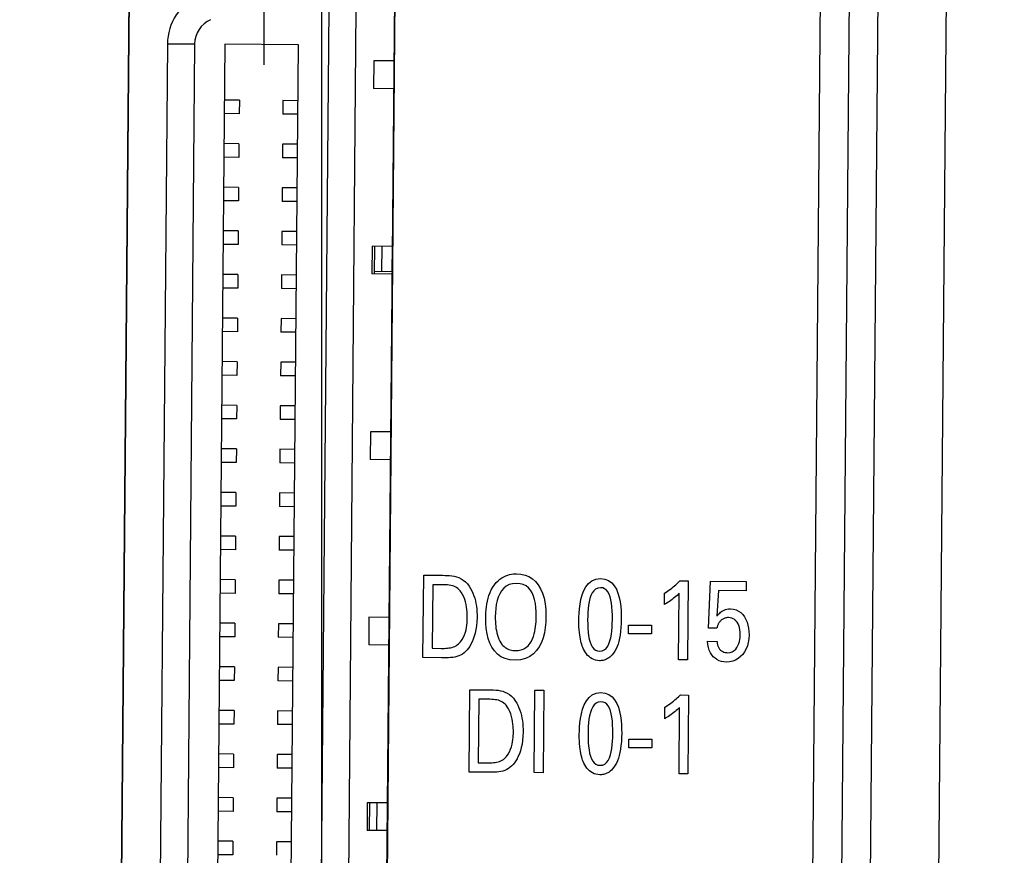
# Model space of a CAD drawing. Header units: inches. Extents: x 0 to 22, y 0 to 17.
# Tile 7 of 39: x 3.449 to 4.16, y 7.722 to 8.326. Entities that reach past the tile are written whole.
import ezdxf

# ---------------------------------------------------------------- set-up
doc = ezdxf.new("R2010")
doc.units = ezdxf.units.IN
doc.header["$LTSCALE"] = 1.21
doc.header["$MEASUREMENT"] = 0
doc.linetypes.add('CENTER', pattern=[0.6, 0.375, -0.075, 0.075, -0.075])
doc.layers.get('0').update_dxf_attribs({"linetype": 'CONTINUOUS'})
doc.layers.add('DEFAULT_1', color=7, linetype='CENTER')
doc.layers.add('DIMENSIONS', color=7, linetype='CONTINUOUS')
doc.styles.get("Standard").update_dxf_attribs({"font": 'txt', "width": 0.8})
doc.dimstyles.new('DIMSTYLE_2', dxfattribs={"dimtxt": 0.125, "dimasz": 0.18, "dimexe": 0.18, "dimexo": 0.0625, "dimgap": 0.09, "dimtad": 0, "dimtih": 1, "dimtoh": 1, "dimdec": 3, "dimzin": 4, "dimdsep": 46, "dimtxsty": 'STANDARD', "dimblk": '_FILLED', "dimblk1": '_FILLED', "dimblk2": '_FILLED', "dimcen": 0.09, "dimadec": 0, "dimazin": 0, "dimtp": 0.001, "dimtm": 0.001, "dimtfac": 1, "dimtdec": 3, "dimtofl": 0, "dimtmove": 0, "dimatfit": 3, "dimldrblk": '_FILLED', "dimfxl": 1, "dimtolj": 1, "dimtzin": 4, "dimarcsym": 0})

# ---------------------------------------------------------------- blocks, each defined once
blk = doc.blocks.new('*D6')
at = {"layer": 'DIMENSIONS', "color": 2, "linetype": 'CONTINUOUS'}
blk.add_line((4.08605, 9.04699), (4.83096, 9.04699), dxfattribs=at)
at = {"layer": 'DIMENSIONS', "color": 2, "linetype": 'CONTINUOUS', "width": 0.8}
for s, p in [('[', (5.51846, 8.98449)), (']', (6.11846, 8.98449)), ('2.685', (4.89346, 8.98449)), ('68.21', (5.61846, 8.98449))]:
    blk.add_text(s, height=0.125, dxfattribs=at).set_placement(p)
blk = doc.blocks.new('_FILLED')
at = {"color": 0, "linetype": 'BYBLOCK'}
blk.add_solid([(0, 0), (-1, 0.1736), (-1, -0.1736)], dxfattribs=at)
blk = doc.blocks.new('*D8')
at = {"layer": 'DIMENSIONS', "color": 2, "linetype": 'CONTINUOUS'}
blk.add_line((4.099, 10.53118), (4.83096, 10.53118), dxfattribs=at)
at = {"layer": 'DIMENSIONS', "color": 2, "linetype": 'CONTINUOUS', "width": 0.8}
for s, p in [('[', (5.51846, 10.46868)), (']', (6.21846, 10.46868)), ('4.170', (4.89346, 10.46868)), ('105.91', (5.61846, 10.46868))]:
    blk.add_text(s, height=0.125, dxfattribs=at).set_placement(p)
blk = doc.blocks.new('*D9')
at = {"layer": 'DIMENSIONS', "color": 2, "linetype": 'CONTINUOUS'}
blk.add_line((3.7333, 11.17905), (2.6247, 11.17905), dxfattribs=at)
at = {"layer": 'DIMENSIONS', "color": 2, "linetype": 'CONTINUOUS', "width": 0.8}
for s, p in [('[', (1.7622, 11.11655)), (']', (2.4622, 11.11655)), ('4.817', (1.1372, 11.11655)), ('122.36', (1.8622, 11.11655))]:
    blk.add_text(s, height=0.125, dxfattribs=at).set_placement(p)
blk = doc.blocks.new('*D12')
at = {"layer": 'DIMENSIONS', "color": 2, "linetype": 'CONTINUOUS'}
for p, q in [((3.66683, 8.45828), (3.66683, 6.04744)), ((3.66683, 6.04744), (3.88925, 5.8782)), ((3.88925, 5.8782), (3.88925, 5.55148))]:
    blk.add_line(p, q, dxfattribs=at)
at = {"layer": 'DIMENSIONS', "color": 2, "linetype": 'CONTINUOUS', "width": 0.8}
for s, p in [(']', (3.95175, 5.38898)), ('5.36', (3.95175, 4.98898)), ('[', (3.95175, 4.88898)), ('.211', (3.95175, 4.36398))]:
    blk.add_text(s, height=0.125, rotation=90, dxfattribs=at).set_placement(p)
blk = doc.blocks.new('*D13')
at = {"layer": 'DIMENSIONS', "color": 2, "linetype": 'CONTINUOUS'}
blk.add_line((3.87213, 10.75805), (3.87213, 11.98919), dxfattribs=at)
at = {"layer": 'DIMENSIONS', "color": 2, "linetype": 'CONTINUOUS', "width": 0.8}
for s, p in [(']', (3.93463, 13.47669)), ('10.57', (3.93463, 12.97669)), ('[', (3.93463, 12.87669)), ('.416', (3.93463, 12.35169)), ('2X ', (3.93463, 12.05169))]:
    blk.add_text(s, height=0.125, rotation=90, dxfattribs=at).set_placement(p)
blk = doc.blocks.new('*D14')
at = {"layer": 'DIMENSIONS', "color": 2, "linetype": 'CONTINUOUS'}
blk.add_line((3.64222, 10.76006), (3.64222, 11.98919), dxfattribs=at)
at = {"layer": 'DIMENSIONS', "color": 2, "linetype": 'CONTINUOUS', "width": 0.8}
for s, p in [(']', (3.70472, 13.37669)), ('4.74', (3.70472, 12.97669)), ('[', (3.70472, 12.87669)), ('.186', (3.70472, 12.35169)), ('2X ', (3.70472, 12.05169))]:
    blk.add_text(s, height=0.125, rotation=90, dxfattribs=at).set_placement(p)

msp = doc.modelspace()

# ---------------------------------------------------------------- linework, layer by layer
at = {"color": 9, "linetype": 'CONTINUOUS'}
for p, q in [((4.09191, 11.01989), (4.05259, 6.51459)), ((3.66206, 7.1671), (3.67224, 8.33438)), ((3.57516, 8.30842), (3.55548, 8.30859)), ((3.57516, 8.30842), (3.56544, 7.19475))]:
    msp.add_line(p, q, dxfattribs=at)
at = {"color": 7, "linetype": 'CONTINUOUS'}
for p, q in [((4.10248, 6.55199), (4.14114, 10.98165)), ((4.03261, 6.56703), (4.07102, 10.9678)), ((4.0138, 6.81767), (4.04783, 10.71753)), ((3.52854, 8.43421), (3.51658, 7.06879)), ((3.52874, 8.43485), (3.51677, 7.0689)), ((3.70849, 7.06711), (3.72045, 8.43253)), ((3.70876, 7.06722), (3.72073, 8.43317)), ((3.68174, 7.16693), (3.69193, 8.33421)), ((3.55548, 8.30859), (3.54576, 7.19492)), ((3.59701, 8.30846), (3.58729, 7.19433)), ((3.65016, 8.308), (3.59701, 8.30846)), ((3.64044, 7.19387), (3.65016, 8.308)), ((3.70454, 8.29654), (3.70436, 8.27646)), ((3.71953, 8.29641), (3.70454, 8.29654)), ((3.71935, 8.27633), (3.70436, 8.27646)), ((3.60749, 8.26801), (3.59666, 8.26811)), ((3.60749, 8.26801), (3.6074, 8.25817)), ((3.63898, 8.26774), (3.6389, 8.2579)), ((3.64981, 8.26764), (3.63898, 8.26774)), ((3.6074, 8.25817), (3.59658, 8.25827)), ((3.64972, 8.2578), (3.6389, 8.2579)), ((3.60721, 8.23652), (3.59639, 8.23661)), ((3.60721, 8.23652), (3.60713, 8.22668)), ((3.63871, 8.23624), (3.63862, 8.2264)), ((3.64953, 8.23615), (3.63871, 8.23624)), ((3.60713, 8.22668), (3.5963, 8.22677)), ((3.64945, 8.22631), (3.63862, 8.2264)), ((3.60694, 8.20502), (3.59611, 8.20512)), ((3.60694, 8.20502), (3.60685, 8.19518)), ((3.63843, 8.20475), (3.63835, 8.19491)), ((3.64926, 8.20465), (3.63843, 8.20475)), ((3.60685, 8.19518), (3.59603, 8.19528)), ((3.64917, 8.19481), (3.63835, 8.19491)), ((3.60666, 8.17353), (3.59584, 8.17362)), ((3.60666, 8.17353), (3.60658, 8.16369)), ((3.63816, 8.17325), (3.63807, 8.16341)), ((3.64898, 8.17316), (3.63816, 8.17325)), ((3.60658, 8.16369), (3.59575, 8.16378)), ((3.6489, 8.16332), (3.63807, 8.16341)), ((3.70337, 8.16253), (3.70319, 8.14245)), ((3.71836, 8.1624), (3.70337, 8.16253)), ((3.705, 8.16251), (3.70482, 8.14244)), ((3.71027, 8.16247), (3.71011, 8.14408)), ((3.71779, 8.1624), (3.71763, 8.14402)), ((3.60639, 8.14203), (3.59556, 8.14213)), ((3.71818, 8.14232), (3.70319, 8.14245)), ((3.71763, 8.14402), (3.70484, 8.14413)), ((3.60639, 8.14203), (3.6063, 8.13219)), ((3.63788, 8.14176), (3.6378, 8.13192)), ((3.64871, 8.14166), (3.63788, 8.14176)), ((3.6063, 8.13219), (3.59548, 8.13229)), ((3.64862, 8.13182), (3.6378, 8.13192)), ((3.60611, 8.11054), (3.59529, 8.11063)), ((3.60611, 8.11054), (3.60603, 8.1007)), ((3.63761, 8.11026), (3.63752, 8.10042)), ((3.64843, 8.11017), (3.63761, 8.11026)), ((3.60603, 8.1007), (3.5952, 8.10079)), ((3.64835, 8.10033), (3.63752, 8.10042)), ((3.60584, 8.07904), (3.59501, 8.07914)), ((3.60584, 8.07904), (3.60575, 8.0692)), ((3.63733, 8.07877), (3.63725, 8.06893)), ((3.64816, 8.07868), (3.63733, 8.07877)), ((3.60575, 8.0692), (3.59493, 8.0693)), ((3.64807, 8.06883), (3.63725, 8.06893)), ((3.60556, 8.04755), (3.59474, 8.04764)), ((3.60556, 8.04755), (3.60548, 8.03771)), ((3.63706, 8.04727), (3.63697, 8.03743)), ((3.64788, 8.04718), (3.63706, 8.04727)), ((3.60548, 8.03771), (3.59465, 8.0378)), ((3.6478, 8.03734), (3.63697, 8.03743)), ((3.7022, 8.02852), (3.70203, 8.00844)), ((3.71718, 8.02839), (3.7022, 8.02852)), ((3.60529, 8.01605), (3.59446, 8.01615)), ((3.60529, 8.01605), (3.6052, 8.00621)), ((3.63678, 8.01578), (3.6367, 8.00594)), ((3.64761, 8.01569), (3.63678, 8.01578)), ((3.71701, 8.00831), (3.70203, 8.00844)), ((3.6052, 8.00621), (3.59438, 8.00631)), ((3.64752, 8.00584), (3.6367, 8.00594)), ((3.60501, 7.98456), (3.59419, 7.98465)), ((3.60501, 7.98456), (3.60493, 7.97472)), ((3.63651, 7.98429), (3.63642, 7.97444)), ((3.64734, 7.98419), (3.63651, 7.98429)), ((3.60493, 7.97472), (3.5941, 7.97481)), ((3.64725, 7.97435), (3.63642, 7.97444)), ((3.60474, 7.95306), (3.59391, 7.95316)), ((3.60474, 7.95306), (3.60465, 7.94322)), ((3.63623, 7.95279), (3.63615, 7.94295)), ((3.64706, 7.9527), (3.63623, 7.95279)), ((3.60465, 7.94322), (3.59383, 7.94332)), ((3.64697, 7.94285), (3.63615, 7.94295)), ((3.60446, 7.92157), (3.59364, 7.92166)), ((3.74009, 7.86535), (3.74061, 7.92487)), ((3.74061, 7.92487), (3.75439, 7.92475)), ((3.75439, 7.92475), (3.75601, 7.92473)), ((3.75601, 7.92473), (3.75766, 7.92468)), ((3.75766, 7.92468), (3.75934, 7.92458)), ((3.75934, 7.92458), (3.76102, 7.9244)), ((3.76102, 7.9244), (3.76271, 7.92411)), ((3.76271, 7.92411), (3.76439, 7.92369)), ((3.76439, 7.92369), (3.76604, 7.92311)), ((3.76604, 7.92311), (3.76765, 7.92233)), ((3.76765, 7.92233), (3.76921, 7.92135)), ((3.79433, 7.92088), (3.7957, 7.92202)), ((3.7957, 7.92202), (3.79709, 7.92298)), ((3.79709, 7.92298), (3.7985, 7.92378)), ((3.7985, 7.92378), (3.79991, 7.92442)), ((3.79991, 7.92442), (3.80131, 7.92492)), ((3.80131, 7.92492), (3.80269, 7.9253)), ((3.80269, 7.9253), (3.80402, 7.92557)), ((3.80402, 7.92557), (3.80531, 7.92574)), ((3.80531, 7.92574), (3.80653, 7.92583)), ((3.80653, 7.92583), (3.80768, 7.92585)), ((3.80768, 7.92585), (3.81087, 7.9256)), ((3.81087, 7.9256), (3.81384, 7.92492)), ((3.81384, 7.92492), (3.81658, 7.9238)), ((3.81658, 7.9238), (3.81908, 7.92226)), ((3.81908, 7.92226), (3.82132, 7.9203)), ((3.86206, 7.92082), (3.8649, 7.92202)), ((3.8649, 7.92202), (3.86825, 7.92243)), ((3.86825, 7.92243), (3.87141, 7.92203)), ((3.87141, 7.92203), (3.87411, 7.92097)), ((3.60446, 7.92157), (3.60438, 7.91173)), ((3.63596, 7.9213), (3.63587, 7.91145)), ((3.64679, 7.9212), (3.63596, 7.9213)), ((3.74714, 7.91797), (3.74674, 7.87205)), ((3.75505, 7.9179), (3.74714, 7.91797)), ((3.75646, 7.91786), (3.75505, 7.9179)), ((3.75779, 7.91778), (3.75646, 7.91786)), ((3.75904, 7.91764), (3.75779, 7.91778)), ((3.76023, 7.91744), (3.75904, 7.91764)), ((3.76135, 7.91717), (3.76023, 7.91744)), ((3.7624, 7.91681), (3.76135, 7.91717)), ((3.7634, 7.91637), (3.7624, 7.91681)), ((3.76434, 7.91584), (3.7634, 7.91637)), ((3.76524, 7.9152), (3.76434, 7.91584)), ((3.76608, 7.91445), (3.76524, 7.9152)), ((3.76921, 7.92135), (3.77072, 7.92012)), ((3.77072, 7.92012), (3.77215, 7.91862)), ((3.77215, 7.91862), (3.7735, 7.91683)), ((3.7735, 7.91683), (3.77449, 7.91523)), ((3.77449, 7.91523), (3.77537, 7.91356)), ((3.78942, 7.91429), (3.79048, 7.91619)), ((3.79048, 7.91619), (3.79171, 7.91799)), ((3.79171, 7.91799), (3.79299, 7.91954)), ((3.79299, 7.91954), (3.79433, 7.92088)), ((3.79836, 7.91541), (3.7968, 7.91357)), ((3.8002, 7.9169), (3.79836, 7.91541)), ((3.80236, 7.91801), (3.8002, 7.9169)), ((3.80484, 7.9187), (3.80236, 7.91801)), ((3.80767, 7.91892), (3.80484, 7.9187)), ((3.81024, 7.91869), (3.80767, 7.91892)), ((3.81251, 7.91806), (3.81024, 7.91869)), ((3.8145, 7.91705), (3.81251, 7.91806)), ((3.81622, 7.91569), (3.8145, 7.91705)), ((3.81769, 7.91401), (3.81622, 7.91569)), ((3.82132, 7.9203), (3.82329, 7.91791)), ((3.82329, 7.91791), (3.82499, 7.9151)), ((3.82499, 7.9151), (3.8264, 7.91188)), ((3.85625, 7.9137), (3.85778, 7.91654)), ((3.85778, 7.91654), (3.85971, 7.91896)), ((3.85971, 7.91896), (3.86206, 7.92082)), ((3.8648, 7.91485), (3.86345, 7.91367)), ((3.86639, 7.91559), (3.8648, 7.91485)), ((3.86825, 7.91583), (3.86639, 7.91559)), ((3.86988, 7.91562), (3.86825, 7.91583)), ((3.8713, 7.91504), (3.86988, 7.91562)), ((3.87254, 7.9141), (3.8713, 7.91504)), ((3.87411, 7.92097), (3.87637, 7.91933)), ((3.87637, 7.91933), (3.87823, 7.9172)), ((3.87823, 7.9172), (3.87974, 7.91467)), ((3.87974, 7.91467), (3.88092, 7.91183)), ((3.91772, 7.91406), (3.91875, 7.91481)), ((3.91875, 7.91481), (3.91976, 7.91558)), ((3.91976, 7.91558), (3.92074, 7.91635)), ((3.92074, 7.91635), (3.92168, 7.91712)), ((3.92168, 7.91712), (3.92258, 7.91788)), ((3.92258, 7.91788), (3.92344, 7.91863)), ((3.92344, 7.91863), (3.92424, 7.91937)), ((3.92424, 7.91937), (3.92498, 7.92008)), ((3.92498, 7.92008), (3.92566, 7.92077)), ((3.92566, 7.92077), (3.93154, 7.92072)), ((3.93154, 7.92072), (3.93104, 7.86367)), ((3.94635, 7.88662), (3.94783, 7.92058)), ((3.94783, 7.92058), (3.97346, 7.92035)), ((3.97346, 7.92035), (3.9734, 7.91367)), ((3.60438, 7.91173), (3.59355, 7.91182)), ((3.6467, 7.91136), (3.63587, 7.91145)), ((3.76689, 7.91358), (3.76608, 7.91445)), ((3.76766, 7.91259), (3.76689, 7.91358)), ((3.76867, 7.91096), (3.76766, 7.91259)), ((3.76952, 7.90921), (3.76867, 7.91096)), ((3.77022, 7.90737), (3.76952, 7.90921)), ((3.77537, 7.91356), (3.77615, 7.91182)), ((3.77615, 7.91182), (3.77683, 7.91003)), ((3.77683, 7.91003), (3.77742, 7.90817)), ((3.77742, 7.90817), (3.77792, 7.90628)), ((3.78659, 7.90607), (3.7871, 7.90817)), ((3.7871, 7.90817), (3.78774, 7.91025)), ((3.78774, 7.91025), (3.78851, 7.9123)), ((3.78851, 7.9123), (3.78942, 7.91429)), ((3.79447, 7.90905), (3.79366, 7.90645)), ((3.79551, 7.91144), (3.79447, 7.90905)), ((3.7968, 7.91357), (3.79551, 7.91144)), ((3.81891, 7.91202), (3.81769, 7.91401)), ((3.81991, 7.90975), (3.81891, 7.91202)), ((3.82069, 7.90723), (3.81991, 7.90975)), ((3.8264, 7.91188), (3.82751, 7.90824)), ((3.82751, 7.90824), (3.8283, 7.9042)), ((3.85416, 7.90724), (3.85505, 7.91056)), ((3.85505, 7.91056), (3.85625, 7.9137)), ((3.86068, 7.90807), (3.86011, 7.9057)), ((3.86141, 7.91022), (3.86068, 7.90807)), ((3.86233, 7.91211), (3.86141, 7.91022)), ((3.86345, 7.91367), (3.86233, 7.91211)), ((3.87359, 7.91282), (3.87254, 7.9141)), ((3.87448, 7.91122), (3.87359, 7.91282)), ((3.87521, 7.90932), (3.87448, 7.91122)), ((3.87579, 7.90714), (3.87521, 7.90932)), ((3.88092, 7.91183), (3.88181, 7.90876)), ((3.88181, 7.90876), (3.88246, 7.90557)), ((3.91445, 7.90364), (3.91452, 7.91188)), ((3.91452, 7.91188), (3.9156, 7.91259)), ((3.9156, 7.91259), (3.91666, 7.91331)), ((3.91666, 7.91331), (3.91772, 7.91406)), ((3.92088, 7.90804), (3.91994, 7.90731)), ((3.92181, 7.90878), (3.92088, 7.90804)), ((3.92271, 7.90953), (3.92181, 7.90878)), ((3.92357, 7.91029), (3.92271, 7.90953)), ((3.92438, 7.91105), (3.92357, 7.91029)), ((3.92513, 7.91179), (3.92438, 7.91105)), ((3.9247, 7.86373), (3.92513, 7.91179)), ((3.95344, 7.91385), (3.95242, 7.89539)), ((3.9734, 7.91367), (3.95344, 7.91385)), ((3.77078, 7.9055), (3.77022, 7.90737)), ((3.77122, 7.90363), (3.77078, 7.9055)), ((3.77155, 7.9018), (3.77122, 7.90363)), ((3.77178, 7.90005), (3.77155, 7.9018)), ((3.77792, 7.90628), (3.77833, 7.90434)), ((3.77833, 7.90434), (3.77865, 7.90236)), ((3.77865, 7.90236), (3.77889, 7.90036)), ((3.77889, 7.90036), (3.77906, 7.89834)), ((3.78565, 7.89987), (3.78587, 7.9019)), ((3.78587, 7.9019), (3.78618, 7.90397)), ((3.78618, 7.90397), (3.78659, 7.90607)), ((3.79265, 7.90077), (3.7924, 7.89778)), ((3.79306, 7.90368), (3.79265, 7.90077)), ((3.79366, 7.90645), (3.79306, 7.90368)), ((3.82126, 7.90447), (3.82069, 7.90723)), ((3.82165, 7.90151), (3.82126, 7.90447)), ((3.82186, 7.89836), (3.82165, 7.90151)), ((3.8283, 7.9042), (3.82876, 7.89975)), ((3.85286, 7.89742), (3.85311, 7.90055)), ((3.85311, 7.90055), (3.85353, 7.90386)), ((3.85353, 7.90386), (3.85416, 7.90724)), ((3.85938, 7.90054), (3.85918, 7.89786)), ((3.85968, 7.90317), (3.85938, 7.90054)), ((3.86011, 7.9057), (3.85968, 7.90317)), ((3.87624, 7.90469), (3.87579, 7.90714)), ((3.87656, 7.90199), (3.87624, 7.90469)), ((3.87677, 7.89906), (3.87656, 7.90199)), ((3.88246, 7.90557), (3.88289, 7.90234)), ((3.88289, 7.90234), (3.88315, 7.89915)), ((3.91528, 7.90413), (3.91445, 7.90364)), ((3.91617, 7.90468), (3.91528, 7.90413)), ((3.91708, 7.90528), (3.91617, 7.90468)), ((3.91803, 7.90593), (3.91708, 7.90528)), ((3.91898, 7.9066), (3.91803, 7.90593)), ((3.91994, 7.90731), (3.91898, 7.9066)), ((3.95852, 7.90003), (3.95961, 7.90033)), ((3.95961, 7.90033), (3.9608, 7.90052)), ((3.9608, 7.90052), (3.96208, 7.90058)), ((3.96208, 7.90058), (3.96428, 7.90038)), ((3.96428, 7.90038), (3.96627, 7.89983)), ((3.70103, 7.89451), (3.70086, 7.87443)), ((3.71601, 7.89438), (3.70103, 7.89451)), ((3.77194, 7.89843), (3.77178, 7.90005)), ((3.77204, 7.89697), (3.77194, 7.89843)), ((3.77209, 7.89572), (3.77204, 7.89697)), ((3.77211, 7.89472), (3.77209, 7.89572)), ((3.77209, 7.89301), (3.77211, 7.894)), ((3.77211, 7.894), (3.77211, 7.89472)), ((3.77916, 7.89427), (3.77905, 7.89116)), ((3.77906, 7.89834), (3.77914, 7.89631)), ((3.77914, 7.89631), (3.77916, 7.89427)), ((3.78537, 7.8943), (3.78541, 7.89605)), ((3.78545, 7.89027), (3.78537, 7.8943)), ((3.78541, 7.89605), (3.7855, 7.89792)), ((3.7855, 7.89792), (3.78565, 7.89987)), ((3.7924, 7.89778), (3.79231, 7.89474)), ((3.79231, 7.89474), (3.79231, 7.89309)), ((3.82184, 7.89263), (3.82189, 7.89394)), ((3.82191, 7.89505), (3.82186, 7.89836)), ((3.82189, 7.89394), (3.82191, 7.89505)), ((3.82889, 7.8949), (3.82875, 7.89096)), ((3.82876, 7.89975), (3.82889, 7.8949)), ((3.85269, 7.89223), (3.85273, 7.89461)), ((3.85273, 7.89461), (3.85286, 7.89742)), ((3.85907, 7.89519), (3.85902, 7.89259)), ((3.85918, 7.89786), (3.85907, 7.89519)), ((3.87687, 7.89592), (3.87677, 7.89906)), ((3.87689, 7.89259), (3.87687, 7.89592)), ((3.88315, 7.89915), (3.88327, 7.8961)), ((3.88328, 7.89327), (3.88321, 7.89002)), ((3.88327, 7.8961), (3.88328, 7.89327)), ((3.95242, 7.89539), (3.9528, 7.89585)), ((3.9528, 7.89585), (3.95325, 7.89637)), ((3.95325, 7.89637), (3.95377, 7.89693)), ((3.95377, 7.89693), (3.95436, 7.89751)), ((3.95436, 7.89751), (3.95503, 7.89809)), ((3.95503, 7.89809), (3.95578, 7.89865)), ((3.95578, 7.89865), (3.95661, 7.89917)), ((3.9571, 7.89344), (3.9566, 7.89317)), ((3.95661, 7.89917), (3.95752, 7.89964)), ((3.95763, 7.89368), (3.9571, 7.89344)), ((3.95752, 7.89964), (3.95852, 7.90003)), ((3.95819, 7.89388), (3.95763, 7.89368)), ((3.95877, 7.89404), (3.95819, 7.89388)), ((3.95937, 7.89416), (3.95877, 7.89404)), ((3.96, 7.89422), (3.95937, 7.89416)), ((3.96064, 7.89424), (3.96, 7.89422)), ((3.96192, 7.89414), (3.96064, 7.89424)), ((3.96311, 7.89385), (3.96192, 7.89414)), ((3.96421, 7.89338), (3.96311, 7.89385)), ((3.96522, 7.89274), (3.96421, 7.89338)), ((3.96627, 7.89983), (3.96807, 7.89897)), ((3.96807, 7.89897), (3.96967, 7.89782)), ((3.96967, 7.89782), (3.97108, 7.89641)), ((3.97108, 7.89641), (3.97229, 7.89477)), ((3.97229, 7.89477), (3.97331, 7.89293)), ((3.60419, 7.89008), (3.59336, 7.89017)), ((3.60419, 7.89008), (3.6041, 7.88023)), ((3.63568, 7.8898), (3.6356, 7.87996)), ((3.64651, 7.88971), (3.63568, 7.8898)), ((3.77118, 7.88541), (3.77153, 7.88716)), ((3.77153, 7.88716), (3.77179, 7.88884)), ((3.77179, 7.88884), (3.77195, 7.89039)), ((3.77195, 7.89039), (3.77204, 7.8918)), ((3.77204, 7.8918), (3.77209, 7.89301)), ((3.77877, 7.88825), (3.77836, 7.88555)), ((3.77905, 7.89116), (3.77877, 7.88825)), ((3.78577, 7.88635), (3.78545, 7.89027)), ((3.78635, 7.8826), (3.78577, 7.88635)), ((3.79231, 7.89309), (3.79236, 7.89143)), ((3.79236, 7.89143), (3.79246, 7.88977)), ((3.79246, 7.88977), (3.79261, 7.8881)), ((3.79261, 7.8881), (3.79282, 7.88644)), ((3.79282, 7.88644), (3.79309, 7.8848)), ((3.82079, 7.88427), (3.82115, 7.88608)), ((3.82115, 7.88608), (3.82141, 7.88785)), ((3.82141, 7.88785), (3.82161, 7.88955)), ((3.82161, 7.88955), (3.82175, 7.89116)), ((3.82175, 7.89116), (3.82184, 7.89263)), ((3.82837, 7.88706), (3.82773, 7.88328)), ((3.82875, 7.89096), (3.82837, 7.88706)), ((3.85269, 7.88977), (3.85269, 7.89223)), ((3.85276, 7.88749), (3.85269, 7.88977)), ((3.85288, 7.88539), (3.85276, 7.88749)), ((3.85902, 7.89259), (3.85904, 7.88947)), ((3.85904, 7.88947), (3.85915, 7.8865)), ((3.85915, 7.8865), (3.85936, 7.8837)), ((3.87649, 7.88473), (3.87671, 7.88736)), ((3.87671, 7.88736), (3.87683, 7.89)), ((3.87683, 7.89), (3.87689, 7.89259)), ((3.88305, 7.887), (3.8828, 7.8842)), ((3.88321, 7.89002), (3.88305, 7.887)), ((3.88848, 7.88259), (3.88853, 7.88886)), ((3.88853, 7.88886), (3.90508, 7.88872)), ((3.90508, 7.88872), (3.90502, 7.88245)), ((3.95234, 7.88657), (3.94635, 7.88662)), ((3.95253, 7.88726), (3.95234, 7.88657)), ((3.95263, 7.88763), (3.95253, 7.88726)), ((3.95274, 7.88801), (3.95263, 7.88763)), ((3.95288, 7.8884), (3.95274, 7.88801)), ((3.95302, 7.8888), (3.95288, 7.8884)), ((3.95319, 7.88921), (3.95302, 7.8888)), ((3.95339, 7.88963), (3.95319, 7.88921)), ((3.95361, 7.89005), (3.95339, 7.88963)), ((3.95387, 7.89048), (3.95361, 7.89005)), ((3.95416, 7.89091), (3.95387, 7.89048)), ((3.95449, 7.89133), (3.95416, 7.89091)), ((3.95485, 7.89175), (3.95449, 7.89133)), ((3.95525, 7.89215), (3.95485, 7.89175)), ((3.95567, 7.89252), (3.95525, 7.89215)), ((3.95612, 7.89286), (3.95567, 7.89252)), ((3.9566, 7.89317), (3.95612, 7.89286)), ((3.96612, 7.89193), (3.96522, 7.89274)), ((3.96692, 7.89095), (3.96612, 7.89193)), ((3.9676, 7.88982), (3.96692, 7.89095)), ((3.96817, 7.88853), (3.9676, 7.88982)), ((3.96862, 7.88708), (3.96817, 7.88853)), ((3.96894, 7.88549), (3.96862, 7.88708)), ((3.97331, 7.89293), (3.97414, 7.89091)), ((3.97414, 7.89091), (3.97478, 7.88875)), ((3.97478, 7.88875), (3.97523, 7.88647)), ((3.97523, 7.88647), (3.97549, 7.8841)), ((3.6041, 7.88023), (3.59328, 7.88033)), ((3.64642, 7.87986), (3.6356, 7.87996)), ((3.76827, 7.87829), (3.76926, 7.88001)), ((3.76926, 7.88001), (3.77006, 7.8818)), ((3.77006, 7.8818), (3.77069, 7.8836)), ((3.77069, 7.8836), (3.77118, 7.88541)), ((3.77717, 7.88074), (3.77643, 7.87863)), ((3.77782, 7.88305), (3.77717, 7.88074)), ((3.77836, 7.88555), (3.77782, 7.88305)), ((3.78721, 7.87906), (3.78635, 7.8826)), ((3.78837, 7.87576), (3.78721, 7.87906)), ((3.79309, 7.8848), (3.79344, 7.88319)), ((3.79344, 7.88319), (3.79385, 7.88162)), ((3.79385, 7.88162), (3.79435, 7.8801)), ((3.79435, 7.8801), (3.79493, 7.87863)), ((3.81915, 7.87892), (3.81981, 7.88066)), ((3.81981, 7.88066), (3.82035, 7.88245)), ((3.82035, 7.88245), (3.82079, 7.88427)), ((3.82681, 7.87966), (3.82559, 7.87626)), ((3.82773, 7.88328), (3.82681, 7.87966)), ((3.85304, 7.88346), (3.85288, 7.88539)), ((3.85325, 7.88167), (3.85304, 7.88346)), ((3.85349, 7.88004), (3.85325, 7.88167)), ((3.85377, 7.87853), (3.85349, 7.88004)), ((3.85936, 7.8837), (3.85969, 7.88108)), ((3.85969, 7.88108), (3.86014, 7.87868)), ((3.87514, 7.8774), (3.87572, 7.8797)), ((3.87572, 7.8797), (3.87617, 7.88216)), ((3.87617, 7.88216), (3.87649, 7.88473)), ((3.88204, 7.87925), (3.88153, 7.87706)), ((3.88246, 7.88162), (3.88204, 7.87925)), ((3.8828, 7.8842), (3.88246, 7.88162)), ((3.90502, 7.88245), (3.88848, 7.88259)), ((3.96886, 7.87828), (3.96904, 7.87963)), ((3.96912, 7.88376), (3.96894, 7.88549)), ((3.96904, 7.87963), (3.96914, 7.88085)), ((3.96918, 7.88189), (3.96912, 7.88376)), ((3.96914, 7.88085), (3.96918, 7.88189)), ((3.97556, 7.88167), (3.97541, 7.87893)), ((3.97549, 7.8841), (3.97556, 7.88167)), ((3.71583, 7.8743), (3.70086, 7.87443)), ((3.74674, 7.87205), (3.75319, 7.87199)), ((3.75319, 7.87199), (3.75434, 7.87199)), ((3.75434, 7.87199), (3.75548, 7.87201)), ((3.75548, 7.87201), (3.75662, 7.87206)), ((3.75662, 7.87206), (3.75775, 7.87215)), ((3.75775, 7.87215), (3.75886, 7.87228)), ((3.75886, 7.87228), (3.75995, 7.87247)), ((3.75995, 7.87247), (3.76101, 7.87272)), ((3.76101, 7.87272), (3.76204, 7.87304)), ((3.76204, 7.87304), (3.76303, 7.87343)), ((3.76303, 7.87343), (3.76396, 7.87392)), ((3.76396, 7.87392), (3.76485, 7.8745)), ((3.76485, 7.8745), (3.76567, 7.87518)), ((3.76567, 7.87518), (3.76709, 7.87667)), ((3.76709, 7.87667), (3.76827, 7.87829)), ((3.7729, 7.8721), (3.77196, 7.87093)), ((3.77383, 7.87345), (3.7729, 7.8721)), ((3.77474, 7.87499), (3.77383, 7.87345)), ((3.77561, 7.87671), (3.77474, 7.87499)), ((3.77643, 7.87863), (3.77561, 7.87671)), ((3.78985, 7.87276), (3.78837, 7.87576)), ((3.79168, 7.8701), (3.78985, 7.87276)), ((3.79493, 7.87863), (3.7956, 7.87723)), ((3.7956, 7.87723), (3.79636, 7.8759)), ((3.79636, 7.8759), (3.79706, 7.8749)), ((3.79706, 7.8749), (3.7978, 7.87402)), ((3.7978, 7.87402), (3.7986, 7.87326)), ((3.7986, 7.87326), (3.79943, 7.87259)), ((3.79943, 7.87259), (3.8003, 7.87203)), ((3.8003, 7.87203), (3.8012, 7.87156)), ((3.81256, 7.87149), (3.81346, 7.87195)), ((3.81346, 7.87195), (3.81432, 7.8725)), ((3.81432, 7.8725), (3.81516, 7.87315)), ((3.81516, 7.87315), (3.81596, 7.87389)), ((3.81596, 7.87389), (3.81673, 7.87475)), ((3.81673, 7.87475), (3.81745, 7.87572)), ((3.81745, 7.87572), (3.81837, 7.87726)), ((3.81837, 7.87726), (3.81915, 7.87892)), ((3.82405, 7.87314), (3.82215, 7.87035)), ((3.82559, 7.87626), (3.82405, 7.87314)), ((3.85408, 7.87715), (3.85377, 7.87853)), ((3.85441, 7.87589), (3.85408, 7.87715)), ((3.85476, 7.87472), (3.85441, 7.87589)), ((3.85512, 7.87365), (3.85476, 7.87472)), ((3.85549, 7.87266), (3.85512, 7.87365)), ((3.85601, 7.87141), (3.85549, 7.87266)), ((3.86014, 7.87868), (3.86073, 7.87651)), ((3.86073, 7.87651), (3.86147, 7.87461)), ((3.86147, 7.87461), (3.86236, 7.873)), ((3.86236, 7.873), (3.86342, 7.8717)), ((3.87105, 7.87086), (3.87236, 7.872)), ((3.87236, 7.872), (3.87347, 7.8735)), ((3.87347, 7.8735), (3.87439, 7.87531)), ((3.87439, 7.87531), (3.87514, 7.8774)), ((3.88026, 7.87322), (3.8795, 7.87155)), ((3.88094, 7.87506), (3.88026, 7.87322)), ((3.88153, 7.87706), (3.88094, 7.87506)), ((3.94567, 7.87707), (3.95252, 7.87701)), ((3.94585, 7.87473), (3.94567, 7.87707)), ((3.94624, 7.87259), (3.94585, 7.87473)), ((3.94684, 7.87063), (3.94624, 7.87259)), ((3.95252, 7.87701), (3.95262, 7.87564)), ((3.95262, 7.87564), (3.95287, 7.8744)), ((3.95287, 7.8744), (3.95325, 7.8733)), ((3.95325, 7.8733), (3.95374, 7.87234)), ((3.95374, 7.87234), (3.95434, 7.8715)), ((3.96595, 7.87138), (3.96686, 7.8726)), ((3.96686, 7.8726), (3.96759, 7.87396)), ((3.96759, 7.87396), (3.96815, 7.87539)), ((3.96815, 7.87539), (3.96857, 7.87685)), ((3.96857, 7.87685), (3.96886, 7.87828)), ((3.97435, 7.87387), (3.97347, 7.8716)), ((3.975, 7.87632), (3.97435, 7.87387)), ((3.97541, 7.87893), (3.975, 7.87632)), ((3.75346, 7.86523), (3.74009, 7.86535)), ((3.75519, 7.86522), (3.75346, 7.86523)), ((3.75687, 7.86522), (3.75519, 7.86522)), ((3.7585, 7.86526), (3.75687, 7.86522)), ((3.76008, 7.86535), (3.7585, 7.86526)), ((3.76162, 7.86551), (3.76008, 7.86535)), ((3.7631, 7.86575), (3.76162, 7.86551)), ((3.76454, 7.8661), (3.7631, 7.86575)), ((3.76594, 7.86656), (3.76454, 7.8661)), ((3.76728, 7.86716), (3.76594, 7.86656)), ((3.76858, 7.86791), (3.76728, 7.86716)), ((3.76983, 7.86883), (3.76858, 7.86791)), ((3.77104, 7.86994), (3.76983, 7.86883)), ((3.77196, 7.87093), (3.77104, 7.86994)), ((3.79386, 7.86782), (3.79168, 7.8701)), ((3.79643, 7.86596), (3.79386, 7.86782)), ((3.79939, 7.86457), (3.79643, 7.86596)), ((3.8012, 7.87156), (3.80212, 7.87118)), ((3.80212, 7.87118), (3.80306, 7.87088)), ((3.80306, 7.87088), (3.80401, 7.87065)), ((3.80401, 7.87065), (3.80496, 7.8705)), ((3.80496, 7.8705), (3.80592, 7.8704)), ((3.80592, 7.8704), (3.80686, 7.87037)), ((3.80686, 7.87037), (3.80783, 7.87039)), ((3.80783, 7.87039), (3.8088, 7.87047)), ((3.8088, 7.87047), (3.80976, 7.87061)), ((3.80976, 7.87061), (3.81071, 7.87083)), ((3.81071, 7.87083), (3.81165, 7.87112)), ((3.81165, 7.87112), (3.81256, 7.87149)), ((3.81721, 7.866), (3.81412, 7.86455)), ((3.81988, 7.86795), (3.81721, 7.866)), ((3.82215, 7.87035), (3.81988, 7.86795)), ((3.85663, 7.8702), (3.85601, 7.87141)), ((3.85734, 7.86904), (3.85663, 7.8702)), ((3.85814, 7.86794), (3.85734, 7.86904)), ((3.85902, 7.86693), (3.85814, 7.86794)), ((3.85999, 7.866), (3.85902, 7.86693)), ((3.86105, 7.86517), (3.85999, 7.866)), ((3.86219, 7.86446), (3.86105, 7.86517)), ((3.86342, 7.8717), (3.86466, 7.87074)), ((3.86466, 7.87074), (3.86609, 7.87013)), ((3.86609, 7.87013), (3.86772, 7.86992)), ((3.86772, 7.86992), (3.86951, 7.87016)), ((3.86951, 7.87016), (3.87105, 7.87086)), ((3.87421, 7.8651), (3.87336, 7.86458)), ((3.87505, 7.86574), (3.87421, 7.8651)), ((3.87589, 7.86649), (3.87505, 7.86574)), ((3.87672, 7.86736), (3.87589, 7.86649)), ((3.87773, 7.86863), (3.87672, 7.86736)), ((3.87865, 7.87002), (3.87773, 7.86863)), ((3.8795, 7.87155), (3.87865, 7.87002)), ((3.94763, 7.86888), (3.94684, 7.87063)), ((3.94859, 7.86732), (3.94763, 7.86888)), ((3.94972, 7.86596), (3.94859, 7.86732)), ((3.951, 7.8648), (3.94972, 7.86596)), ((3.95241, 7.86385), (3.951, 7.8648)), ((3.95434, 7.8715), (3.95502, 7.87078)), ((3.95502, 7.87078), (3.95577, 7.87018)), ((3.95577, 7.87018), (3.95658, 7.8697)), ((3.95658, 7.8697), (3.95743, 7.86933)), ((3.95743, 7.86933), (3.9583, 7.86907)), ((3.9583, 7.86907), (3.95917, 7.86891)), ((3.95917, 7.86891), (3.96004, 7.86886)), ((3.96004, 7.86886), (3.9619, 7.86903)), ((3.9619, 7.86903), (3.96349, 7.86954)), ((3.96349, 7.86954), (3.96483, 7.87034)), ((3.96483, 7.87034), (3.96595, 7.87138)), ((3.96951, 7.86602), (3.96778, 7.86465)), ((3.97104, 7.86765), (3.96951, 7.86602)), ((3.97236, 7.86952), (3.97104, 7.86765)), ((3.97347, 7.8716), (3.97236, 7.86952)), ((3.60391, 7.85858), (3.59309, 7.85867)), ((3.60391, 7.85858), (3.60383, 7.84874)), ((3.63541, 7.85831), (3.63532, 7.84846)), ((3.64624, 7.85821), (3.63541, 7.85831)), ((3.80278, 7.86369), (3.79939, 7.86457)), ((3.8066, 7.86336), (3.80278, 7.86369)), ((3.8106, 7.86365), (3.8066, 7.86336)), ((3.81412, 7.86455), (3.8106, 7.86365)), ((3.86342, 7.86389), (3.86219, 7.86446)), ((3.86473, 7.86345), (3.86342, 7.86389)), ((3.86612, 7.86318), (3.86473, 7.86345)), ((3.8676, 7.86308), (3.86612, 7.86318)), ((3.86814, 7.86309), (3.8676, 7.86308)), ((3.86875, 7.86313), (3.86814, 7.86309)), ((3.86942, 7.86321), (3.86875, 7.86313)), ((3.87014, 7.86334), (3.86942, 7.86321)), ((3.8709, 7.86354), (3.87014, 7.86334)), ((3.8717, 7.8638), (3.8709, 7.86354)), ((3.87252, 7.86414), (3.8717, 7.8638)), ((3.87336, 7.86458), (3.87252, 7.86414)), ((3.93104, 7.86367), (3.9247, 7.86373)), ((3.95394, 7.8631), (3.95241, 7.86385)), ((3.95558, 7.86256), (3.95394, 7.8631)), ((3.95731, 7.86223), (3.95558, 7.86256)), ((3.95912, 7.86211), (3.95731, 7.86223)), ((3.96153, 7.86226), (3.95912, 7.86211)), ((3.96378, 7.86275), (3.96153, 7.86226)), ((3.96587, 7.86355), (3.96378, 7.86275)), ((3.96778, 7.86465), (3.96587, 7.86355)), ((3.60383, 7.84874), (3.593, 7.84883)), ((3.64615, 7.84837), (3.63532, 7.84846)), ((3.77335, 7.78263), (3.77387, 7.84215)), ((3.77387, 7.84215), (3.78765, 7.84203)), ((3.78765, 7.84203), (3.78927, 7.84201)), ((3.78927, 7.84201), (3.79093, 7.84196)), ((3.79093, 7.84196), (3.7926, 7.84186)), ((3.7926, 7.84186), (3.79429, 7.84168)), ((3.79429, 7.84168), (3.79598, 7.84139)), ((3.79598, 7.84139), (3.79765, 7.84097)), ((3.79765, 7.84097), (3.7993, 7.84039)), ((3.7993, 7.84039), (3.80092, 7.83961)), ((3.80092, 7.83961), (3.80248, 7.83863)), ((3.80248, 7.83863), (3.80398, 7.8374)), ((3.80398, 7.8374), (3.80542, 7.8359)), ((3.82031, 7.78222), (3.82083, 7.84174)), ((3.82083, 7.84174), (3.82742, 7.84168)), ((3.82742, 7.84168), (3.8269, 7.78216)), ((3.85808, 7.83411), (3.86, 7.83652)), ((3.86, 7.83652), (3.86236, 7.83839)), ((3.86236, 7.83839), (3.86518, 7.83959)), ((3.86518, 7.83959), (3.86853, 7.84)), ((3.86853, 7.84), (3.8717, 7.8396)), ((3.8717, 7.8396), (3.87439, 7.83854)), ((3.87439, 7.83854), (3.87665, 7.8369)), ((3.87665, 7.8369), (3.87852, 7.83477)), ((3.92374, 7.8362), (3.92454, 7.83694)), ((3.92454, 7.83694), (3.92529, 7.83765)), ((3.92529, 7.83765), (3.92597, 7.83834)), ((3.92597, 7.83834), (3.93183, 7.83829)), ((3.93183, 7.83829), (3.93133, 7.78124)), ((3.78041, 7.83525), (3.78, 7.78933)), ((3.78831, 7.83518), (3.78041, 7.83525)), ((3.78972, 7.83514), (3.78831, 7.83518)), ((3.79106, 7.83506), (3.78972, 7.83514)), ((3.79231, 7.83492), (3.79106, 7.83506)), ((3.7935, 7.83472), (3.79231, 7.83492)), ((3.79461, 7.83445), (3.7935, 7.83472)), ((3.79567, 7.83409), (3.79461, 7.83445)), ((3.79667, 7.83365), (3.79567, 7.83409)), ((3.79761, 7.83312), (3.79667, 7.83365)), ((3.7985, 7.83248), (3.79761, 7.83312)), ((3.79935, 7.83173), (3.7985, 7.83248)), ((3.80015, 7.83086), (3.79935, 7.83173)), ((3.80092, 7.82987), (3.80015, 7.83086)), ((3.80194, 7.82824), (3.80092, 7.82987)), ((3.80542, 7.8359), (3.80677, 7.83411)), ((3.80677, 7.83411), (3.80775, 7.83251)), ((3.80775, 7.83251), (3.80864, 7.83084)), ((3.80864, 7.83084), (3.80942, 7.82911)), ((3.85536, 7.82813), (3.85655, 7.83127)), ((3.85655, 7.83127), (3.85808, 7.83411)), ((3.86264, 7.82968), (3.86172, 7.82779)), ((3.86376, 7.83124), (3.86264, 7.82968)), ((3.86511, 7.83242), (3.86376, 7.83124)), ((3.8667, 7.83316), (3.86511, 7.83242)), ((3.86856, 7.8334), (3.8667, 7.83316)), ((3.87018, 7.8332), (3.86856, 7.8334)), ((3.8716, 7.83261), (3.87018, 7.8332)), ((3.87284, 7.83167), (3.8716, 7.83261)), ((3.87389, 7.83039), (3.87284, 7.83167)), ((3.87477, 7.82879), (3.87389, 7.83039)), ((3.87852, 7.83477), (3.88002, 7.83224)), ((3.88002, 7.83224), (3.88121, 7.8294)), ((3.88121, 7.8294), (3.8821, 7.82633)), ((3.91474, 7.8212), (3.91481, 7.82945)), ((3.91481, 7.82945), (3.91589, 7.83016)), ((3.91589, 7.83016), (3.91696, 7.83088)), ((3.91696, 7.83088), (3.91801, 7.83163)), ((3.91801, 7.83163), (3.91905, 7.83239)), ((3.91905, 7.83239), (3.92006, 7.83315)), ((3.92006, 7.83315), (3.92104, 7.83392)), ((3.92104, 7.83392), (3.92198, 7.83469)), ((3.92198, 7.83469), (3.92288, 7.83545)), ((3.92288, 7.83545), (3.92374, 7.8362)), ((3.92543, 7.82936), (3.92468, 7.82861)), ((3.92501, 7.7813), (3.92543, 7.82936)), ((3.60364, 7.82709), (3.59281, 7.82718)), ((3.60364, 7.82709), (3.60355, 7.81724)), ((3.63513, 7.82681), (3.63505, 7.81697)), ((3.64596, 7.82672), (3.63513, 7.82681)), ((3.80279, 7.82649), (3.80194, 7.82824)), ((3.80349, 7.82465), (3.80279, 7.82649)), ((3.80405, 7.82278), (3.80349, 7.82465)), ((3.80448, 7.82091), (3.80405, 7.82278)), ((3.80942, 7.82911), (3.8101, 7.82731)), ((3.8101, 7.82731), (3.81069, 7.82546)), ((3.81069, 7.82546), (3.81118, 7.82356)), ((3.81118, 7.82356), (3.81159, 7.82162)), ((3.85384, 7.82143), (3.85447, 7.82481)), ((3.85447, 7.82481), (3.85536, 7.82813)), ((3.86041, 7.82327), (3.85998, 7.82074)), ((3.86098, 7.82564), (3.86041, 7.82327)), ((3.86172, 7.82779), (3.86098, 7.82564)), ((3.8755, 7.82689), (3.87477, 7.82879)), ((3.87608, 7.82471), (3.8755, 7.82689)), ((3.87653, 7.82226), (3.87608, 7.82471)), ((3.87685, 7.81956), (3.87653, 7.82226)), ((3.8821, 7.82633), (3.88275, 7.82314)), ((3.88275, 7.82314), (3.88318, 7.8199)), ((3.91646, 7.82225), (3.91558, 7.8217)), ((3.91738, 7.82285), (3.91646, 7.82225)), ((3.91832, 7.8235), (3.91738, 7.82285)), ((3.91927, 7.82417), (3.91832, 7.8235)), ((3.92023, 7.82488), (3.91927, 7.82417)), ((3.92118, 7.82561), (3.92023, 7.82488)), ((3.92211, 7.82635), (3.92118, 7.82561)), ((3.92301, 7.82711), (3.92211, 7.82635)), ((3.92387, 7.82786), (3.92301, 7.82711)), ((3.92468, 7.82861), (3.92387, 7.82786)), ((3.60355, 7.81724), (3.59273, 7.81734)), ((3.64588, 7.81687), (3.63505, 7.81697)), ((3.80481, 7.81908), (3.80448, 7.82091)), ((3.80505, 7.81733), (3.80481, 7.81908)), ((3.80521, 7.81571), (3.80505, 7.81733)), ((3.80531, 7.81425), (3.80521, 7.81571)), ((3.81159, 7.82162), (3.81192, 7.81964)), ((3.81192, 7.81964), (3.81216, 7.81764)), ((3.81216, 7.81764), (3.81232, 7.81562)), ((3.81232, 7.81562), (3.81241, 7.81359)), ((3.85304, 7.81218), (3.85317, 7.81499)), ((3.85317, 7.81499), (3.85342, 7.81811)), ((3.85342, 7.81811), (3.85384, 7.82143)), ((3.85948, 7.81543), (3.85937, 7.81276)), ((3.85968, 7.81811), (3.85948, 7.81543)), ((3.85998, 7.82074), (3.85968, 7.81811)), ((3.87705, 7.81663), (3.87685, 7.81956)), ((3.87716, 7.81349), (3.87705, 7.81663)), ((3.88318, 7.8199), (3.88344, 7.81672)), ((3.88344, 7.81672), (3.88356, 7.81367)), ((3.91558, 7.8217), (3.91474, 7.8212)), ((3.80521, 7.80767), (3.80531, 7.80908)), ((3.80536, 7.813), (3.80531, 7.81425)), ((3.80531, 7.80908), (3.80535, 7.81029)), ((3.80535, 7.81029), (3.80537, 7.81128)), ((3.80537, 7.812), (3.80536, 7.813)), ((3.80537, 7.81128), (3.80537, 7.812)), ((3.81231, 7.80844), (3.81204, 7.80553)), ((3.81243, 7.81155), (3.81231, 7.80844)), ((3.81241, 7.81359), (3.81243, 7.81155)), ((3.85299, 7.8098), (3.85304, 7.81218)), ((3.853, 7.80734), (3.85299, 7.8098)), ((3.85937, 7.81276), (3.85932, 7.81015)), ((3.85932, 7.81015), (3.85933, 7.80704)), ((3.87712, 7.80757), (3.87717, 7.81016)), ((3.87717, 7.81016), (3.87716, 7.81349)), ((3.88358, 7.81084), (3.8835, 7.80759)), ((3.88356, 7.81367), (3.88358, 7.81084)), ((3.80332, 7.79908), (3.80396, 7.80089)), ((3.80396, 7.80089), (3.80444, 7.80269)), ((3.80444, 7.80269), (3.8048, 7.80444)), ((3.8048, 7.80444), (3.80505, 7.80612)), ((3.80505, 7.80612), (3.80521, 7.80767)), ((3.81162, 7.80283), (3.81108, 7.80033)), ((3.81204, 7.80553), (3.81162, 7.80283)), ((3.85307, 7.80506), (3.853, 7.80734)), ((3.85318, 7.80296), (3.85307, 7.80506)), ((3.85335, 7.80102), (3.85318, 7.80296)), ((3.85355, 7.79924), (3.85335, 7.80102)), ((3.85933, 7.80704), (3.85944, 7.80407)), ((3.85944, 7.80407), (3.85966, 7.80127)), ((3.85966, 7.80127), (3.85999, 7.79865)), ((3.87646, 7.79973), (3.87678, 7.8023)), ((3.87678, 7.8023), (3.87699, 7.80493)), ((3.87699, 7.80493), (3.87712, 7.80757)), ((3.88309, 7.80177), (3.88276, 7.79919)), ((3.88334, 7.80457), (3.88309, 7.80177)), ((3.8835, 7.80759), (3.88334, 7.80457)), ((3.88877, 7.80016), (3.88883, 7.80643)), ((3.88883, 7.80643), (3.90538, 7.80629)), ((3.90538, 7.80629), (3.90532, 7.80002)), ((3.60336, 7.79559), (3.59254, 7.79569)), ((3.60336, 7.79559), (3.60328, 7.78575)), ((3.63486, 7.79532), (3.63477, 7.78547)), ((3.64569, 7.79522), (3.63486, 7.79532)), ((3.79894, 7.79246), (3.80035, 7.79395)), ((3.80035, 7.79395), (3.80154, 7.79557)), ((3.80154, 7.79557), (3.80253, 7.79729)), ((3.80253, 7.79729), (3.80332, 7.79908)), ((3.80888, 7.79399), (3.80801, 7.79227)), ((3.80969, 7.79591), (3.80888, 7.79399)), ((3.81043, 7.79802), (3.80969, 7.79591)), ((3.81108, 7.80033), (3.81043, 7.79802)), ((3.8538, 7.79761), (3.85355, 7.79924)), ((3.85407, 7.7961), (3.8538, 7.79761)), ((3.85438, 7.79472), (3.85407, 7.7961)), ((3.8547, 7.79346), (3.85438, 7.79472)), ((3.85999, 7.79865), (3.86044, 7.79625)), ((3.86044, 7.79625), (3.86103, 7.79408)), ((3.86103, 7.79408), (3.86177, 7.79218)), ((3.87469, 7.79288), (3.87543, 7.79497)), ((3.87543, 7.79497), (3.87601, 7.79726)), ((3.87601, 7.79726), (3.87646, 7.79973)), ((3.88183, 7.79463), (3.88124, 7.79263)), ((3.88234, 7.79682), (3.88183, 7.79463)), ((3.88276, 7.79919), (3.88234, 7.79682)), ((3.90532, 7.80002), (3.88877, 7.80016)), ((3.78, 7.78933), (3.78646, 7.78927)), ((3.78646, 7.78927), (3.7876, 7.78927)), ((3.7876, 7.78927), (3.78875, 7.78929)), ((3.78875, 7.78929), (3.78989, 7.78934)), ((3.78989, 7.78934), (3.79102, 7.78943)), ((3.79102, 7.78943), (3.79213, 7.78956)), ((3.79213, 7.78956), (3.79322, 7.78975)), ((3.79322, 7.78975), (3.79428, 7.79)), ((3.79428, 7.79), (3.79531, 7.79032)), ((3.79531, 7.79032), (3.79629, 7.79072)), ((3.79629, 7.79072), (3.79723, 7.7912)), ((3.79723, 7.7912), (3.79812, 7.79178)), ((3.79812, 7.79178), (3.79894, 7.79246)), ((3.80431, 7.78722), (3.8031, 7.78611)), ((3.80523, 7.78821), (3.80431, 7.78722)), ((3.80617, 7.78938), (3.80523, 7.78821)), ((3.8071, 7.79073), (3.80617, 7.78938)), ((3.80801, 7.79227), (3.8071, 7.79073)), ((3.85505, 7.79229), (3.8547, 7.79346)), ((3.85541, 7.79122), (3.85505, 7.79229)), ((3.85578, 7.79023), (3.85541, 7.79122)), ((3.85631, 7.78898), (3.85578, 7.79023)), ((3.85693, 7.78777), (3.85631, 7.78898)), ((3.85764, 7.78661), (3.85693, 7.78777)), ((3.85843, 7.78552), (3.85764, 7.78661)), ((3.86177, 7.79218), (3.86266, 7.79057)), ((3.86266, 7.79057), (3.86372, 7.78927)), ((3.86372, 7.78927), (3.86496, 7.78831)), ((3.86496, 7.78831), (3.86639, 7.7877)), ((3.86639, 7.7877), (3.86802, 7.78749)), ((3.86802, 7.78749), (3.8698, 7.78772)), ((3.8698, 7.78772), (3.87135, 7.78843)), ((3.87135, 7.78843), (3.87266, 7.78956)), ((3.87266, 7.78956), (3.87377, 7.79107)), ((3.87377, 7.79107), (3.87469, 7.79288)), ((3.87896, 7.78759), (3.87804, 7.7862)), ((3.8798, 7.78912), (3.87896, 7.78759)), ((3.88056, 7.79079), (3.8798, 7.78912)), ((3.88124, 7.79263), (3.88056, 7.79079)), ((3.60328, 7.78575), (3.59245, 7.78584)), ((3.6456, 7.78538), (3.63477, 7.78547)), ((3.78673, 7.78251), (3.77335, 7.78263)), ((3.78845, 7.7825), (3.78673, 7.78251)), ((3.79013, 7.7825), (3.78845, 7.7825)), ((3.79176, 7.78254), (3.79013, 7.7825)), ((3.79335, 7.78263), (3.79176, 7.78254)), ((3.79488, 7.78279), (3.79335, 7.78263)), ((3.79637, 7.78303), (3.79488, 7.78279)), ((3.79781, 7.78338), (3.79637, 7.78303)), ((3.7992, 7.78384), (3.79781, 7.78338)), ((3.80055, 7.78444), (3.7992, 7.78384)), ((3.80185, 7.78519), (3.80055, 7.78444)), ((3.8031, 7.78611), (3.80185, 7.78519)), ((3.8269, 7.78216), (3.82031, 7.78222)), ((3.85932, 7.7845), (3.85843, 7.78552)), ((3.86029, 7.78357), (3.85932, 7.7845)), ((3.86134, 7.78274), (3.86029, 7.78357)), ((3.86249, 7.78203), (3.86134, 7.78274)), ((3.86371, 7.78146), (3.86249, 7.78203)), ((3.86502, 7.78102), (3.86371, 7.78146)), ((3.86642, 7.78075), (3.86502, 7.78102)), ((3.86789, 7.78065), (3.86642, 7.78075)), ((3.86844, 7.78065), (3.86789, 7.78065)), ((3.86905, 7.78069), (3.86844, 7.78065)), ((3.86972, 7.78078), (3.86905, 7.78069)), ((3.87044, 7.78091), (3.86972, 7.78078)), ((3.87121, 7.78111), (3.87044, 7.78091)), ((3.872, 7.78137), (3.87121, 7.78111)), ((3.87283, 7.78171), (3.872, 7.78137)), ((3.87367, 7.78214), (3.87283, 7.78171)), ((3.87451, 7.78267), (3.87367, 7.78214)), ((3.87536, 7.78331), (3.87451, 7.78267)), ((3.8762, 7.78406), (3.87536, 7.78331)), ((3.87703, 7.78493), (3.8762, 7.78406)), ((3.87804, 7.7862), (3.87703, 7.78493)), ((3.93133, 7.78124), (3.92501, 7.7813)), ((3.60309, 7.7641), (3.59226, 7.76419)), ((3.60309, 7.7641), (3.603, 7.75425)), ((3.63458, 7.76382), (3.6345, 7.75398)), ((3.64541, 7.76373), (3.63459, 7.76382)), ((3.69986, 7.7605), (3.69969, 7.74042)), ((3.71483, 7.76036), (3.69986, 7.7605)), ((3.70149, 7.76048), (3.70131, 7.7404)), ((3.70677, 7.76044), (3.70659, 7.74036)), ((3.71428, 7.76037), (3.71411, 7.74029)), ((3.603, 7.75425), (3.59218, 7.75435)), ((3.64533, 7.75388), (3.6345, 7.75398)), ((3.71466, 7.74029), (3.69969, 7.74042)), ((3.60281, 7.7326), (3.59199, 7.7327)), ((3.60282, 7.7326), (3.60273, 7.72276)), ((3.63431, 7.73233), (3.63422, 7.72248)), ((3.64514, 7.73223), (3.63431, 7.73233)), ((3.60273, 7.72276), (3.5919, 7.72285))]:
    msp.add_line(p, q, dxfattribs=at)
msp.add_arc((3.59485, 8.30825), 0.03937, 114.5, 179.5, dxfattribs=at)
at = {"color": 9, "linetype": 'CONTINUOUS'}
msp.add_arc((3.59485, 8.30825), 0.01969, 114.5, 179.5, dxfattribs=at)
at = {"layer": 'DEFAULT_1', "color": 7, "linetype": 'CENTER'}
msp.add_line((3.6252, 8.49326), (3.6252, 8.29346), dxfattribs=at)

# ---------------------------------------------------------------- dimensions: what is measured, and where the dimension line sits
at = {"layer": 'DIMENSIONS', "color": 2, "linetype": 'CONTINUOUS'}
for feature_location, offset, picture, middle in [((3.87213, 10.75805), (0, 1.23113), '*D13', (3.87213, 12.81419)), ((3.64222, 10.76006), (0, 1.22913), '*D14', (3.64222, 12.76419))]:
    dim = msp.add_ordinate_dim(feature_location=feature_location, offset=offset, dtype=1, origin=(3.4558, 6.36161), text='2X <>', dimstyle='DIMSTYLE_2', dxfattribs=at)
    dim.commit()
    dim.dimension.update_dxf_attribs({"geometry": picture, "text_midpoint": middle})
for feature_location, offset, origin, picture, middle in [((3.7333, 11.17905), (-1.10861, 0), (3.25174, 6.36161), '*D9', (1.8497, 11.17905)), ((4.099, 10.53118), (0.73196, 0), (3.4558, 6.36161), '*D8', (5.60596, 10.53118)), ((4.08605, 9.04699), (0.74491, 0), (3.4558, 6.36161), '*D6', (5.55596, 9.04699)), ((3.66683, 8.45828), (0.22242, -2.90681), (3.4558, 6.15756), '*D12', (3.88925, 4.92648))]:
    dim = msp.add_ordinate_dim(feature_location=feature_location, offset=offset, dtype=0, origin=origin, dimstyle='DIMSTYLE_2', dxfattribs=at)
    dim.commit()
    dim.dimension.update_dxf_attribs({"geometry": picture, "text_midpoint": middle})

doc.saveas('drawing.dxf')
